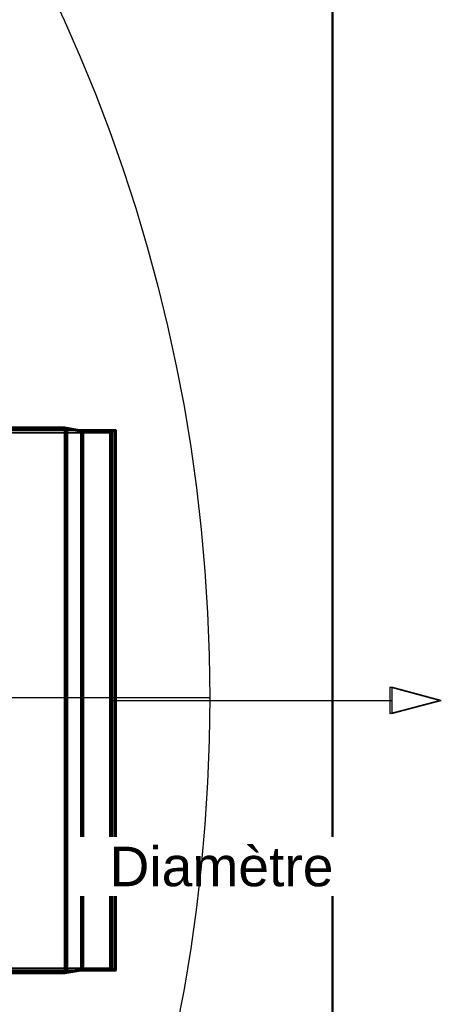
# Model space of a CAD drawing. Header units: millimetres. Extents: x -696 to 695, y -1041 to 611.
# Tile 88 of 90: x 539 to 695, y -113 to 252. Entities that reach past the tile are written whole.
import ezdxf

# ---------------------------------------------------------------- set-up
doc = ezdxf.new("R2010")
doc.units = ezdxf.units.MM
doc.layers.add('A-GENM', color=13, linetype='Continuous', lineweight=40)
doc.layers.add('G-IMPT', color=8, linetype='Continuous', lineweight=40)
doc.styles.add('Arial', font='arial.ttf', dxfattribs={"height": 14.6304})

# ---------------------------------------------------------------- blocks, each defined once
blk = doc.blocks.new('NEXA 400 CALQUES_dwg-748074-Niveau de réf_')
at = {"layer": 'G-IMPT'}
for p, q in [((572.61, 99.06), (-574.16, 99.06)), ((573.39, 99.06), (-573.39, 99.06)), ((556.77, 100.41), (525.2, 100.41)), ((556.77, 100.41), (525.2, 100.41)), ((556, 101), (526, 101)), ((556, 101), (526, 101)), ((562, 99.97), (556, 101)), ((562, 99.97), (556, 101)), ((556, -101), (556, 101)), ((556, -101), (556, 101)), ((556, -101), (556, 101)), ((556, -101), (556, 101)), ((556, 101), (556, -101)), ((556, 101), (556, -101)), ((556, 101), (556, -101)), ((556, 101), (556, -101)), ((562.77, 99.37), (556.77, 100.41)), ((562.77, 99.37), (556.77, 100.41)), ((556.77, 100.41), (556.77, -100.41)), ((556.77, 100.41), (556.77, -100.41)), ((556.77, 100.41), (556.77, -100.41)), ((556.77, 100.41), (556.77, -100.41)), ((556.77, -100.41), (556.77, 100.41)), ((556.77, -100.41), (556.77, 100.41)), ((556.77, -100.41), (556.77, 100.41)), ((556.77, -100.41), (556.77, 100.41)), ((573.39, 99.97), (562, 99.97)), ((573.39, 99.97), (562, 99.97)), ((562, -99.97), (562, 99.97)), ((562, -99.97), (562, 99.97)), ((562, -99.97), (562, 99.97)), ((562, -99.97), (562, 99.97)), ((562, 99.97), (562, -99.97)), ((562, 99.97), (562, -99.97)), ((562, 99.97), (562, -99.97)), ((562, 99.97), (562, -99.97)), ((574.3, 99.37), (562.77, 99.37)), ((574.3, 99.37), (562.77, 99.37)), ((562.77, 99.37), (562.77, -99.37)), ((562.77, 99.37), (562.77, -99.37)), ((562.77, 99.37), (562.77, -99.37)), ((562.77, 99.37), (562.77, -99.37)), ((562.77, -99.37), (562.77, 99.37)), ((562.77, -99.37), (562.77, 99.37)), ((562.77, -99.37), (562.77, 99.37)), ((562.77, -99.37), (562.77, 99.37)), ((572.61, 99.06), (572.61, -99.06)), ((572.61, 99.06), (572.61, -99.06)), ((573.39, 99.97), (573.39, -99.97)), ((573.39, 99.97), (573.39, -99.97)), ((573.39, 99.97), (573.39, -99.97)), ((573.39, 99.97), (573.39, -99.97)), ((573.39, -99.97), (573.39, 99.97)), ((573.39, -99.97), (573.39, 99.97)), ((573.39, -99.97), (573.39, 99.97)), ((573.39, -99.97), (573.39, 99.97)), ((573.39, 99.06), (573.39, -99.06)), ((573.39, 99.06), (573.39, -99.06)), ((574.3, 99.37), (574.3, -99.37)), ((574.3, 99.37), (574.3, -99.37)), ((574.3, 99.37), (574.3, -99.37)), ((574.3, 99.37), (574.3, -99.37)), ((574.3, -99.37), (574.3, 99.37)), ((574.3, -99.37), (574.3, 99.37)), ((574.3, -99.37), (574.3, 99.37)), ((574.3, -99.37), (574.3, 99.37)), ((-574.16, -99.06), (572.61, -99.06)), ((-573.39, -99.06), (573.39, -99.06)), ((525.2, -100.41), (556.77, -100.41)), ((525.2, -100.41), (556.77, -100.41)), ((526, -101), (556, -101)), ((526, -101), (556, -101)), ((556, -101), (562, -99.97)), ((556, -101), (562, -99.97)), ((556.77, -100.41), (562.77, -99.37)), ((556.77, -100.41), (562.77, -99.37)), ((562, -99.97), (573.39, -99.97)), ((562, -99.97), (573.39, -99.97)), ((562.77, -99.37), (574.3, -99.37)), ((562.77, -99.37), (574.3, -99.37))]:
    blk.add_line(p, q, dxfattribs=at)
at = {"layer": 'G-IMPT', "flags": 128}
for points in [[(573.39, 99.97), (573.65, 99.93), (573.92, 99.81), (574.14, 99.62), (574.3, 99.37)], [(574.3, 99.37), (574.14, 99.62), (573.92, 99.81), (573.65, 99.93), (573.39, 99.97)], [(573.39, 99.97), (573.65, 99.93), (573.92, 99.81), (574.14, 99.62), (574.3, 99.37)], [(574.3, 99.37), (574.14, 99.62), (573.92, 99.81), (573.65, 99.93), (573.39, 99.97)], [(574.3, -99.37), (574.14, -99.62), (573.92, -99.81), (573.65, -99.93), (573.39, -99.97)], [(573.39, -99.97), (573.65, -99.93), (573.92, -99.81), (574.14, -99.62), (574.3, -99.37)], [(574.3, -99.37), (574.14, -99.62), (573.92, -99.81), (573.65, -99.93), (573.39, -99.97)], [(573.39, -99.97), (573.65, -99.93), (573.92, -99.81), (574.14, -99.62), (574.3, -99.37)]]:
    blk.add_lwpolyline(points, dxfattribs=at)
blk = doc.blocks.new('Nexa Toit - 400-748087-Niveau de réf_')
at = {"layer": 'A-GENM'}
for p, q in [((655, -407.5), (655, 407.5)), ((655, 407.5), (655, -407.5))]:
    blk.add_line(p, q, dxfattribs=at)
blk = doc.blocks.new('Souche connecteur circulaire R23 - Souche connecteur circulaire R23-748175-Niveau de réf_')
at = {"layer": 'A-GENM'}
for p, q in [((575, 100), (535, 100)), ((535, 100), (535, -100)), ((535, 100), (535, -100)), ((575, -100), (575, 100)), ((575, -100), (575, 100)), ((535, -100), (575, -100))]:
    blk.add_line(p, q, dxfattribs=at)
blk = doc.blocks.new('Souche connecteur circulaire R23 - Souche connecteur circulaire R23-748176-Niveau de réf_')
at = {"layer": 'A-GENM'}
for p, q in [((575, 100), (535, 100)), ((535, 100), (535, -100)), ((535, 100), (535, -100)), ((575, -100), (575, 100)), ((575, -100), (575, 100)), ((535, -100), (575, -100))]:
    blk.add_line(p, q, dxfattribs=at)

msp = doc.modelspace()

# ---------------------------------------------------------------- linework, layer by layer
at = {"color": 94, "lineweight": 30}
for p, q in [((573.39, -100), (573.39, 100)), ((609.6, 1), (-609.6, 1))]:
    msp.add_line(p, q, dxfattribs=at)
at = {"color": 5, "lineweight": 30}
for p, q in [((572.61, 0), (676.25, 0)), ((573.39, 0), (677.02, 0))]:
    msp.add_line(p, q, dxfattribs=at)
at = {"color": 1, "lineweight": 30}
for p, q in [((573.39, -12.19), (573.39, -73.15)), ((573.39, -12.19), (573.39, -73.15)), ((573.39, -48.02), (573.39, -73.9)), ((573.39, -48.02), (573.39, -73.9))]:
    msp.add_line(p, q, dxfattribs=at)
at = {"color": 5, "lineweight": 30, "flags": 128}
for points in [[(694.53, 0), (676.25, 4.9), (676.25, -4.9)], [(695.31, 0), (677.02, 4.9), (677.02, -4.9)]]:
    msp.add_lwpolyline(points, close=True, dxfattribs=at)

# ---------------------------------------------------------------- block references
at = {"layer": 'A-GENM'}
for name in ['Nexa Toit - 400-748087-Niveau de réf_', 'Souche connecteur circulaire R23 - Souche connecteur circulaire R23-748175-Niveau de réf_', 'Souche connecteur circulaire R23 - Souche connecteur circulaire R23-748176-Niveau de réf_']:
    msp.add_blockref(name, (0, 0), dxfattribs=at)
at = {"layer": 'G-IMPT'}
msp.add_blockref('NEXA 400 CALQUES_dwg-748074-Niveau de réf_', (0, 0), dxfattribs=at)

# ---------------------------------------------------------------- next in the draw order: texts
at = {"color": 5, "lineweight": 30, "insert": (614.72, -54.16), "char_height": 14.63, "width": 99.2058, "attachment_point": 2, "line_spacing_factor": 0.941778, "style": 'Arial', "bg_fill": 3, "box_fill_scale": 1.25, "bg_fill_color": 256, "bg_fill_true_color": 13158600, "bg_fill_transparency": 0}
msp.add_mtext('Diamètre', dxfattribs=at)

# ---------------------------------------------------------------- next in the draw order: linework, layer by layer
at = {"color": 94, "lineweight": 30}
msp.add_line((572.61, -100), (572.61, 100), dxfattribs=at)
at = {"color": 1, "lineweight": 30}
for p, q in [((572.61, -12.19), (572.61, -73.15)), ((572.61, -12.19), (572.61, -73.15)), ((572.61, -48.02), (572.61, -73.9)), ((572.61, -48.02), (572.61, -73.9))]:
    msp.add_line(p, q, dxfattribs=at)

# ---------------------------------------------------------------- next in the draw order: texts
at = {"color": 5, "lineweight": 30, "insert": (613.95, -54.16), "char_height": 14.63, "width": 99.2058, "attachment_point": 2, "line_spacing_factor": 0.941778, "style": 'Arial', "bg_fill": 3, "box_fill_scale": 1.25, "bg_fill_color": 256, "bg_fill_true_color": 13158600, "bg_fill_transparency": 0}
msp.add_mtext('Diamètre', dxfattribs=at)

# ---------------------------------------------------------------- next in the draw order: linework, layer by layer
at = {"color": 94, "lineweight": 30}
msp.add_circle((0, 1), 609.6, dxfattribs=at)

doc.saveas('drawing.dxf')
